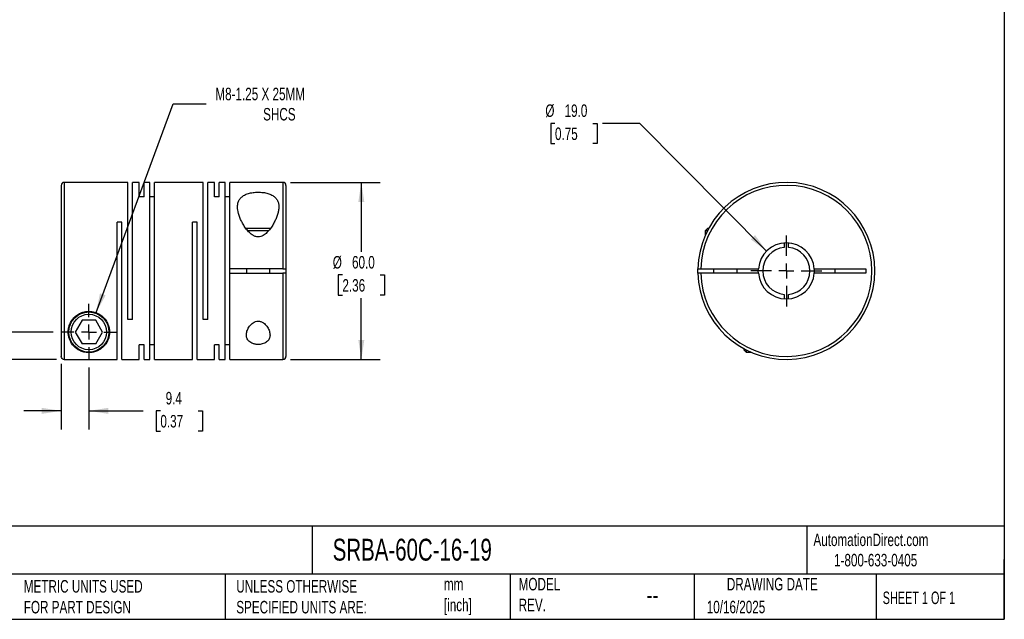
# Model space of a CAD drawing. Header units: millimetres. Extents: x 13 to 546, y 13 to 419.
# Tile 2 of 3: x 212 to 546, y 13 to 216. Entities that reach past the tile are written whole.
import ezdxf

# ---------------------------------------------------------------- set-up
doc = ezdxf.new("R2010")
doc.units = ezdxf.units.MM
doc.header["$LTSCALE"] = 2
doc.linetypes.add('SLD-Center', pattern=[19.05, 15.24, -1.27, 1.27, -1.27])
doc.linetypes.add('SLD-Solid', pattern=[0])
doc.layers.add('CENTER', color=40, linetype='SLD-Center')
doc.layers.add('DIMENSIONS', color=140, linetype='SLD-Solid', lineweight=25)
doc.layers.add('TEXT', color=140, linetype='SLD-Solid', lineweight=25)
doc.styles.add('SLDTEXTSTYLE0', font='TXT', dxfattribs={"width": 0.7})
doc.styles.add('SLDTEXTSTYLE1', font='TXT', dxfattribs={"width": 0.65})
doc.dimstyles.new('SLDDIMSTYLE0', dxfattribs={"dimtxt": 4.316016, "dimasz": 6.604, "dimexe": 0, "dimexo": 0.0625, "dimgap": 1.079004, "dimtad": 0, "dimtih": 1, "dimtoh": 1, "dimdec": 1, "dimrnd": 1e-09, "dimzin": 12, "dimdsep": 46, "dimtxsty": 'SLDTEXTSTYLE0', "dimsah": 1, "dimcen": 0.09, "dimadec": 0, "dimazin": 3, "dimtfac": 1, "dimtdec": 1, "dimtmove": 0, "dimatfit": 0, "dimfxl": 0, "dimfrac": 2, "dimtolj": 1, "dimtzin": 12, "dimarcsym": 0})
doc.dimstyles.new('SLDDIMSTYLE1', dxfattribs={"dimtxt": 4.316016, "dimasz": 6.604, "dimexe": 0, "dimexo": 0.0625, "dimgap": 1.079004, "dimtad": 0, "dimtih": 1, "dimtoh": 1, "dimdec": 1, "dimrnd": 1e-09, "dimzin": 4, "dimdsep": 46, "dimtxsty": 'SLDTEXTSTYLE0', "dimsah": 1, "dimcen": 0.09, "dimadec": 0, "dimazin": 1, "dimtfac": 1, "dimtdec": 1, "dimtofl": 0, "dimtmove": 0, "dimatfit": 3, "dimfxl": 0, "dimfrac": 2, "dimtolj": 1, "dimtzin": 12, "dimarcsym": 0})
doc.dimstyles.new('SLDDIMSTYLE2', dxfattribs={"dimtxt": 4.316016, "dimasz": 6.604, "dimexe": 0, "dimexo": 0.0625, "dimgap": 1.079004, "dimtad": 0, "dimtih": 1, "dimtoh": 1, "dimdec": 1, "dimrnd": 1e-09, "dimzin": 12, "dimdsep": 46, "dimtxsty": 'SLDTEXTSTYLE0', "dimsah": 1, "dimcen": 0, "dimadec": 0, "dimazin": 3, "dimtfac": 1, "dimtdec": 1, "dimtofl": 0, "dimtmove": 0, "dimatfit": 3, "dimfxl": 0, "dimfrac": 2, "dimtolj": 1, "dimtzin": 12, "dimarcsym": 0})
doc.dimstyles.new('SLDDIMSTYLE3', dxfattribs={"dimtxt": 4.316016, "dimasz": 6.604, "dimexe": 0, "dimexo": 0.0625, "dimgap": 1.079004, "dimtad": 0, "dimtih": 1, "dimtoh": 1, "dimdec": 1, "dimrnd": 1e-09, "dimzin": 4, "dimdsep": 46, "dimtxsty": 'SLDTEXTSTYLE0', "dimsah": 1, "dimcen": 0, "dimadec": 0, "dimazin": 1, "dimtfac": 1, "dimtdec": 1, "dimtofl": 0, "dimtmove": 0, "dimatfit": 3, "dimfxl": 0, "dimfrac": 2, "dimtolj": 1, "dimtzin": 12, "dimarcsym": 0})

# ---------------------------------------------------------------- blocks, each defined once
blk = doc.blocks.new('_D')
at = {"layer": 'DIMENSIONS'}
for p, q in [((226.37, 99.23), (226.37, 76.99)), ((235.77, 97.98), (235.77, 76.99)), ((226.37, 83.34), (213.67, 83.34)), ((235.77, 83.34), (254.16, 83.34)), ((260.01, 83.34), (258.56, 83.34)), ((258.56, 83.34), (258.56, 76.48)), ((272.83, 83.34), (274.28, 83.34)), ((274.28, 83.34), (274.28, 76.48)), ((258.56, 76.48), (260.01, 76.48)), ((274.28, 76.48), (272.83, 76.48))]:
    blk.add_line(p, q, dxfattribs=at)
for points in [[(226.37, 83.34), (219.77, 84.36), (219.77, 82.32)], [(235.77, 83.34), (242.38, 82.32), (242.38, 84.36)]]:
    blk.add_solid(points, dxfattribs=at)
at = {"layer": 'DIMENSIONS', "char_height": 4.233, "attachment_point": 1, "style": 'SLDTEXTSTYLE0'}
for s, insert in [('9.4', (261.8, 89.76)), ('0.37', (260.01, 81.94))]:
    blk.add_mtext(s, dxfattribs=dict(at, insert=insert))
blk = doc.blocks.new('_D_1')
at = {"layer": 'DIMENSIONS'}
for p, q in [((173.01, 129.39), (171.56, 129.39)), ((171.56, 129.39), (171.56, 122.53)), ((185.83, 129.39), (187.28, 129.39)), ((187.28, 129.39), (187.28, 122.53)), ((193.62, 129.39), (206.32, 129.39)), ((206.32, 129.39), (206.32, 110.06)), ((171.56, 122.53), (173.01, 122.53)), ((187.28, 122.53), (185.83, 122.53)), ((223.69, 110.06), (199.97, 110.06)), ((224.83, 100.77), (199.97, 100.77)), ((206.32, 100.77), (206.32, 88.07))]:
    blk.add_line(p, q, dxfattribs=at)
for points in [[(206.32, 110.06), (207.33, 116.67), (205.3, 116.67)], [(206.32, 100.77), (205.3, 94.17), (207.33, 94.17)]]:
    blk.add_solid(points, dxfattribs=at)
at = {"layer": 'DIMENSIONS', "char_height": 4.233, "attachment_point": 1, "style": 'SLDTEXTSTYLE0'}
for s, insert in [('9.3', (174.8, 135.81)), ('0.37', (173.01, 127.98))]:
    blk.add_mtext(s, dxfattribs=dict(at, insert=insert))
blk = doc.blocks.new('_D_2')
at = {"layer": 'DIMENSIONS'}
for p, q in [((304.11, 160.76), (334.48, 160.76)), ((328.13, 160.76), (328.13, 137.21)), ((321.72, 129.39), (320.27, 129.39)), ((320.27, 129.39), (320.27, 122.53)), ((334.54, 129.39), (335.99, 129.39)), ((335.99, 129.39), (335.99, 122.53)), ((320.27, 122.53), (321.72, 122.53)), ((328.13, 100.76), (328.13, 121.56)), ((335.99, 122.53), (334.54, 122.53)), ((304.11, 100.76), (334.48, 100.76))]:
    blk.add_line(p, q, dxfattribs=at)
for points in [[(328.13, 160.76), (327.12, 154.16), (329.15, 154.16)], [(328.13, 100.76), (329.15, 107.37), (327.12, 107.37)]]:
    blk.add_solid(points, dxfattribs=at)
at = {"layer": 'DIMENSIONS', "char_height": 4.233, "attachment_point": 1, "style": 'SLDTEXTSTYLE0'}
for s, insert in [('%%c', (318.46, 135.81)), ('60.0', (324.98, 135.81)), ('2.36', (321.72, 127.98))]:
    blk.add_mtext(s, dxfattribs=dict(at, insert=insert))
blk = doc.blocks.new('_D_3')
at = {"layer": 'DIMENSIONS'}
for p, q in [((238.2, 116.63), (264.37, 187.39)), ((264.37, 187.39), (275.48, 187.39))]:
    blk.add_line(p, q, dxfattribs=at)
blk.add_solid([(238.2, 116.63), (241.44, 122.47), (239.54, 123.17)], dxfattribs=at)
at = {"layer": 'DIMENSIONS', "attachment_point": 1, "style": 'SLDTEXTSTYLE0'}
for s, insert, char_height in [('M8-1.25 X 25MM', (278.65, 192.84), 4.2333), ('SHCS', (294.84, 185.98), 4.233)]:
    blk.add_mtext(s, dxfattribs=dict(at, insert=insert, char_height=char_height))
blk = doc.blocks.new('SW_CENTERMARKSYMBOL_0')
at = {"layer": 'CENTER', "color": 0}
for p, q in [((0, 5.08), (0, 9.54)), ((-5.08, 0), (-9.54, 0)), ((0, 0), (-2.54, 0)), ((0, 0), (0, 2.54)), ((0, 0), (0, -2.54)), ((0, 0), (2.54, 0)), ((5.08, 0), (9.54, 0)), ((0, -5.08), (0, -9.54))]:
    blk.add_line(p, q, dxfattribs=at)
blk = doc.blocks.new('_D_4')
at = {"layer": 'DIMENSIONS'}
for p, q in [((393.78, 180.76), (392.33, 180.76)), ((392.33, 180.76), (392.33, 173.9)), ((406.61, 180.76), (408.06, 180.76)), ((408.06, 180.76), (408.06, 173.9)), ((422.57, 180.76), (409.87, 180.76)), ((465.51, 137.5), (422.57, 180.76)), ((392.33, 173.9), (393.78, 173.9)), ((408.06, 173.9), (406.61, 173.9))]:
    blk.add_line(p, q, dxfattribs=at)
blk.add_solid([(465.51, 137.5), (461.58, 142.91), (460.14, 141.47)], dxfattribs=at)
at = {"layer": 'DIMENSIONS', "char_height": 4.233, "attachment_point": 1, "style": 'SLDTEXTSTYLE0'}
for s, insert in [('%%c', (390.52, 187.19)), ('19.0', (397.04, 187.19)), ('0.75', (393.78, 179.36))]:
    blk.add_mtext(s, dxfattribs=dict(at, insert=insert))
blk = doc.blocks.new('SW_CENTERMARKSYMBOL_1')
at = {"layer": 'CENTER', "color": 0}
for p, q in [((0, 5.08), (0, 12.04)), ((-5.08, 0), (-12.04, 0)), ((0, 0), (-2.54, 0)), ((0, 0), (0, 2.54)), ((0, 0), (0, -2.54)), ((0, 0), (2.54, 0)), ((5.08, 0), (12.04, 0)), ((0, -5.08), (0, -12.04))]:
    blk.add_line(p, q, dxfattribs=at)

msp = doc.modelspace()

# ---------------------------------------------------------------- linework, layer by layer
for p, q in [((248.97, 160.76), (227.37, 160.76)), ((227.37, 160.76), (227.37, 100.77)), ((248.97, 114.26), (248.97, 160.76)), ((252.87, 160.76), (250.57, 160.76)), ((250.57, 114.26), (250.57, 160.76)), ((252.87, 155.82), (252.87, 160.76)), ((256.47, 160.76), (254.47, 160.76)), ((254.47, 155.82), (254.47, 160.76)), ((256.47, 100.76), (256.47, 160.76)), ((274.47, 160.76), (258.07, 160.76)), ((258.07, 100.76), (258.07, 160.76)), ((274.47, 114.26), (274.47, 160.76)), ((278.37, 160.76), (276.07, 160.76)), ((276.07, 114.26), (276.07, 160.76)), ((278.37, 155.82), (278.37, 160.76)), ((281.97, 160.76), (279.97, 160.76)), ((279.97, 155.82), (279.97, 160.76)), ((281.97, 100.76), (281.97, 160.76)), ((301.57, 160.76), (283.57, 160.76)), ((283.57, 131.51), (283.57, 160.76)), ((301.57, 160.76), (301.57, 131.51)), ((226.37, 159.76), (226.37, 101.77)), ((302.57, 159.76), (302.57, 131.51)), ((254.47, 155.82), (252.87, 155.82)), ((258.07, 155.82), (256.47, 155.82)), ((279.97, 155.82), (278.37, 155.82)), ((283.57, 155.82), (281.97, 155.82)), ((246.97, 147.26), (245.37, 147.26)), ((245.37, 100.77), (245.37, 147.26)), ((246.97, 100.76), (246.97, 147.26)), ((272.47, 147.26), (270.87, 147.26)), ((270.87, 100.76), (270.87, 147.26)), ((272.47, 100.76), (272.47, 147.26)), ((293.17, 145.16), (288.99, 145.16)), ((293.17, 144.36), (289.63, 144.36)), ((297.36, 145.16), (293.17, 145.16)), ((296.72, 144.36), (293.17, 144.36)), ((445.51, 145.16), (444.71, 144.36)), ((444.71, 144.36), (444.71, 142.75)), ((445.47, 144.36), (444.71, 144.36)), ((445.89, 145.16), (445.51, 145.16)), ((471.46, 140.23), (471.46, 138.73)), ((472.96, 138.73), (472.96, 140.23)), ((301.57, 131.51), (283.57, 131.51)), ((283.57, 130.01), (283.57, 131.51)), ((289.17, 131.51), (289.17, 130.01)), ((297.17, 130.01), (297.17, 131.51)), ((302.57, 131.51), (302.57, 130.01)), ((443.22, 131.51), (462.74, 131.51)), ((447.51, 131.51), (447.51, 130.01)), ((455.51, 130.01), (455.51, 131.51)), ((462.71, 130.76), (462.74, 131.51)), ((462.74, 130.01), (462.71, 130.76)), ((481.68, 131.51), (499.21, 131.51)), ((488.71, 130.01), (488.71, 131.51)), ((499.21, 131.51), (499.21, 130.01)), ((283.57, 100.76), (283.57, 130.01)), ((283.57, 130.01), (301.57, 130.01)), ((301.57, 130.01), (301.57, 100.76)), ((302.57, 130.01), (302.57, 101.76)), ((462.74, 130.01), (443.22, 130.01)), ((499.21, 130.01), (481.68, 130.01)), ((471.46, 122.8), (471.46, 121.29)), ((472.96, 121.29), (472.96, 122.8)), ((233.46, 114.06), (231.15, 110.06)), ((238.08, 114.06), (233.46, 114.06)), ((240.39, 110.06), (238.08, 114.06)), ((250.57, 114.26), (248.97, 114.26)), ((276.07, 114.26), (274.47, 114.26)), ((231.15, 110.06), (233.46, 106.06)), ((238.08, 106.06), (240.39, 110.06)), ((238.08, 106.06), (233.46, 106.06)), ((254.47, 105.71), (252.87, 105.71)), ((252.87, 100.76), (252.87, 105.71)), ((254.47, 100.76), (254.47, 105.71)), ((258.07, 105.71), (256.47, 105.71)), ((279.97, 105.71), (278.37, 105.71)), ((278.37, 100.76), (278.37, 105.71)), ((279.97, 100.76), (279.97, 105.71)), ((283.57, 105.71), (281.97, 105.71)), ((457.81, 104.44), (457.81, 104.06)), ((457.81, 104.06), (458.61, 103.26)), ((458.61, 104.02), (458.61, 103.26)), ((227.37, 100.77), (245.37, 100.77)), ((246.97, 100.76), (252.87, 100.76)), ((254.47, 100.76), (256.47, 100.76)), ((258.07, 100.76), (270.87, 100.76)), ((272.47, 100.76), (278.37, 100.76)), ((279.97, 100.76), (281.97, 100.76)), ((283.57, 100.76), (301.57, 100.76)), ((458.61, 103.26), (460.22, 103.26))]:
    msp.add_line(p, q)
at = {"flags": 128}
msp.add_lwpolyline([(442.22, 130.01), (442.21, 130.76), (442.22, 131.51)], dxfattribs=at)
for radius in [6.8, 6]:
    msp.add_circle((235.77, 110.06), radius)
for centre, radius, start, end in [((227.37, 159.76), 1, 90, 180), ((301.57, 159.76), 1, 0, 90), ((472.21, 130.76), 30, 181.4325, 178.5675), ((472.21, 130.76), 29, 181.482, 178.518), ((472.21, 130.76), 9.5, 4.5281, 175.4719), ((472.21, 130.76), 8, 95.3794, 264.6206), ((472.21, 130.76), 8, 275.3794, 84.6206), ((472.21, 130.76), 9.5, 355.4719, 4.5281), ((472.21, 130.76), 9.5, 184.5281, 355.4719), ((301.57, 101.76), 1, 270, 0)]:
    msp.add_arc(centre, radius, start, end)
for points, knots in [([(293.17, 142.28), (293.47, 142.28), (293.76, 142.33), (294.31, 142.49), (294.58, 142.61), (295.32, 143.03), (295.76, 143.39), (296.55, 144.16), (296.9, 144.56), (297.53, 145.4), (297.82, 145.83), (298.35, 146.7), (298.59, 147.14), (299.03, 148.02), (299.23, 148.46), (299.57, 149.33), (299.71, 149.76), (299.95, 150.62), (300.04, 151.04), (300.16, 151.88), (300.18, 152.28), (300.16, 153.06), (300.11, 153.44), (299.96, 153.99), (299.9, 154.17), (299.76, 154.52), (299.68, 154.69), (299.49, 155.01), (299.38, 155.17), (299.13, 155.47), (299, 155.61), (298.7, 155.89), (298.54, 156.02), (298.18, 156.26), (297.99, 156.38), (297.38, 156.7), (296.93, 156.88), (296.19, 157.09), (295.93, 157.16), (295.4, 157.27), (295.13, 157.31), (294.57, 157.38), (294.28, 157.41), (293.71, 157.44), (293.13, 157.46), (292.56, 157.44), (291.98, 157.4), (291.7, 157.37), (290.87, 157.26), (290.34, 157.15), (289.35, 156.85), (288.91, 156.67), (288.31, 156.35), (288.13, 156.24), (287.78, 155.99), (287.61, 155.86), (287.17, 155.45), (286.94, 155.15), (286.65, 154.66), (286.57, 154.49), (286.43, 154.14), (286.37, 153.96), (286.23, 153.42), (286.19, 153.04), (286.16, 152.25), (286.19, 151.84), (286.37, 150.61), (286.61, 149.76), (287.12, 148.44), (287.32, 148), (287.76, 147.12), (288, 146.68), (288.53, 145.82), (288.82, 145.39), (289.47, 144.54), (289.82, 144.13), (290.4, 143.56), (290.61, 143.38), (291.05, 143.04), (291.28, 142.88), (291.65, 142.67), (291.78, 142.61), (292.04, 142.5), (292.18, 142.45), (292.59, 142.33), (292.88, 142.28), (293.17, 142.28)], [0, 0, 0, 0, 0.015625, 0.015625, 0.03125, 0.03125, 0.0625, 0.0625, 0.09375, 0.09375, 0.125, 0.125, 0.15625, 0.15625, 0.1875, 0.1875, 0.21875, 0.21875, 0.25, 0.25, 0.28125, 0.28125, 0.3125, 0.3125, 0.328125, 0.328125, 0.34375, 0.34375, 0.359375, 0.359375, 0.375, 0.375, 0.390625, 0.390625, 0.40625, 0.40625, 0.4375, 0.4375, 0.453125, 0.453125, 0.46875, 0.46875, 0.484375, 0.484375, 0.5, 0.515625, 0.515625, 0.53125, 0.53125, 0.5625, 0.5625, 0.59375, 0.59375, 0.609375, 0.609375, 0.625, 0.625, 0.65625, 0.65625, 0.671875, 0.671875, 0.6875, 0.6875, 0.71875, 0.71875, 0.75, 0.75, 0.8125, 0.8125, 0.84375, 0.84375, 0.875, 0.875, 0.90625, 0.90625, 0.9375, 0.9375, 0.953125, 0.953125, 0.96875, 0.96875, 0.976563, 0.976563, 0.984375, 0.984375, 1, 1, 1, 1]), ([(301.57, 131.51), (301.7, 131.51), (301.83, 131.51), (302.08, 131.51), (302.19, 131.51), (302.46, 131.51), (302.57, 131.51), (302.57, 131.51)], [0, 0, 0, 0, 0.25, 0.25, 0.5, 0.5, 1, 1, 1, 1]), ([(442.22, 131.51), (442.22, 131.51), (442.24, 131.51), (442.34, 131.51), (442.42, 131.51), (442.69, 131.51), (442.95, 131.51), (443.22, 131.51)], [0, 0, 0, 0, 0.25, 0.25, 0.5, 0.5, 1, 1, 1, 1]), ([(302.57, 130.01), (302.57, 130.01), (302.55, 130.01), (302.45, 130.01), (302.37, 130.01), (302.1, 130.01), (301.84, 130.01), (301.57, 130.01)], [0, 0, 0, 0, 0.25, 0.25, 0.5, 0.5, 1, 1, 1, 1]), ([(443.22, 130.01), (443.08, 130.01), (442.95, 130.01), (442.71, 130.01), (442.6, 130.01), (442.32, 130.01), (442.22, 130.01), (442.22, 130.01)], [0, 0, 0, 0, 0.25, 0.25, 0.5, 0.5, 1, 1, 1, 1]), ([(228.77, 110.06), (228.77, 109.85), (228.78, 109.64), (228.82, 109.24), (228.84, 109.04), (228.95, 108.45), (229.05, 108.07), (229.44, 106.99), (229.8, 106.34), (230.48, 105.47), (230.73, 105.19), (231.29, 104.68), (231.59, 104.44), (232.25, 104), (232.62, 103.8), (233.23, 103.53), (233.45, 103.45), (233.91, 103.31), (234.15, 103.25), (234.68, 103.14), (234.95, 103.1), (235.53, 103.06), (235.82, 103.06), (236.25, 103.08), (236.4, 103.09), (236.68, 103.12), (236.81, 103.14), (237.21, 103.21), (237.47, 103.27), (237.94, 103.4), (238.16, 103.48), (238.58, 103.65), (238.78, 103.74), (239.35, 104.03), (239.68, 104.24), (240.29, 104.7), (240.57, 104.95), (241.08, 105.49), (241.32, 105.78), (241.95, 106.69), (242.28, 107.36), (242.54, 108.28), (242.59, 108.47), (242.67, 108.86), (242.7, 109.05), (242.77, 109.65), (242.79, 110.07), (242.73, 110.91), (242.67, 111.34), (242.45, 112.22), (242.29, 112.66), (241.87, 113.53), (241.61, 113.96), (241.14, 114.57), (240.97, 114.76), (240.6, 115.14), (240.4, 115.32), (239.77, 115.83), (239.31, 116.13), (238.28, 116.62), (237.75, 116.8), (236.9, 116.98), (236.61, 117.02), (236.04, 117.06), (235.75, 117.07), (235.18, 117.04), (234.89, 117.01), (234.32, 116.92), (234.04, 116.85), (233.5, 116.69), (233.23, 116.59), (232.72, 116.37), (232.46, 116.24), (231.75, 115.81), (231.32, 115.49), (230.74, 114.94), (230.56, 114.75), (230.23, 114.35), (230.08, 114.14), (229.66, 113.52), (229.44, 113.09), (229.09, 112.21), (228.97, 111.77), (228.81, 110.91), (228.77, 110.48), (228.77, 110.06)], [0, 0, 0, 0, 0.015625, 0.015625, 0.03125, 0.03125, 0.0625, 0.0625, 0.125, 0.125, 0.15625, 0.15625, 0.1875, 0.1875, 0.21875, 0.21875, 0.234375, 0.234375, 0.25, 0.25, 0.265625, 0.265625, 0.28125, 0.28125, 0.289063, 0.289063, 0.296875, 0.296875, 0.3125, 0.3125, 0.328125, 0.328125, 0.34375, 0.34375, 0.375, 0.375, 0.40625, 0.40625, 0.4375, 0.4375, 0.5, 0.5, 0.515625, 0.515625, 0.53125, 0.53125, 0.5625, 0.5625, 0.59375, 0.59375, 0.625, 0.625, 0.65625, 0.65625, 0.671875, 0.671875, 0.6875, 0.6875, 0.71875, 0.71875, 0.75, 0.75, 0.765625, 0.765625, 0.78125, 0.78125, 0.796875, 0.796875, 0.8125, 0.8125, 0.828125, 0.828125, 0.84375, 0.84375, 0.875, 0.875, 0.890625, 0.890625, 0.90625, 0.90625, 0.9375, 0.9375, 0.96875, 0.96875, 1, 1, 1, 1]), ([(293.17, 113.74), (292.85, 113.74), (292.53, 113.68), (291.95, 113.48), (291.67, 113.33), (291.18, 113), (290.96, 112.82), (290.56, 112.42), (290.39, 112.21), (290.07, 111.78), (289.93, 111.56), (289.69, 111.11), (289.58, 110.89), (289.32, 110.21), (289.21, 109.76), (289.17, 109.09), (289.17, 108.88), (289.22, 108.45), (289.26, 108.24), (289.4, 107.83), (289.49, 107.64), (289.72, 107.27), (289.87, 107.09), (290.21, 106.76), (290.4, 106.61), (290.85, 106.34), (291.1, 106.23), (291.51, 106.09), (291.65, 106.04), (291.94, 105.97), (292.09, 105.94), (292.39, 105.89), (292.55, 105.87), (292.87, 105.85), (293.18, 105.83), (293.5, 105.85), (293.82, 105.87), (293.97, 105.89), (294.43, 105.97), (294.72, 106.04), (295.26, 106.24), (295.51, 106.35), (295.95, 106.62), (296.15, 106.77), (296.48, 107.1), (296.63, 107.27), (296.86, 107.65), (296.95, 107.84), (297.08, 108.25), (297.13, 108.45), (297.18, 108.88), (297.18, 109.1), (297.13, 109.77), (297.02, 110.22), (296.67, 111.13), (296.43, 111.57), (295.96, 112.21), (295.78, 112.43), (295.38, 112.82), (295.16, 113), (294.67, 113.33), (294.4, 113.48), (293.96, 113.63), (293.8, 113.67), (293.49, 113.72), (293.33, 113.74), (293.17, 113.74)], [0, 0, 0, 0, 0.03125, 0.03125, 0.0625, 0.0625, 0.09375, 0.09375, 0.125, 0.125, 0.15625, 0.15625, 0.1875, 0.1875, 0.25, 0.25, 0.28125, 0.28125, 0.3125, 0.3125, 0.34375, 0.34375, 0.375, 0.375, 0.40625, 0.40625, 0.4375, 0.4375, 0.453125, 0.453125, 0.46875, 0.46875, 0.484375, 0.484375, 0.5, 0.515625, 0.515625, 0.53125, 0.53125, 0.5625, 0.5625, 0.59375, 0.59375, 0.625, 0.625, 0.65625, 0.65625, 0.6875, 0.6875, 0.71875, 0.71875, 0.75, 0.75, 0.8125, 0.8125, 0.875, 0.875, 0.90625, 0.90625, 0.9375, 0.9375, 0.96875, 0.96875, 0.984375, 0.984375, 1, 1, 1, 1]), ([(227.37, 100.77), (227.24, 100.77), (227.11, 100.8), (226.87, 100.9), (226.76, 100.97), (226.48, 101.25), (226.37, 101.51), (226.37, 101.77)], [0, 0, 0, 0, 0.25, 0.25, 0.5, 0.5, 1, 1, 1, 1])]:
    msp.add_open_spline(points, degree=3, knots=knots)
at = {"layer": 'TEXT'}
for p, q in [((546.1, 419.1), (546.1, 12.7)), ((546.1, 44.25), (12.7, 44.25)), ((311.52, 44.25), (311.52, 27.94)), ((479.15, 44.25), (479.15, 27.94)), ((546.1, 12.7), (546.1, 33.02)), ((546.1, 27.94), (12.7, 27.94)), ((282, 27.94), (282, 12.7)), ((378.6, 27.94), (378.6, 12.7)), ((440.93, 27.94), (440.93, 12.7)), ((502.7, 27.94), (502.7, 12.7)), ((12.7, 12.7), (546.1, 12.7))]:
    msp.add_line(p, q, dxfattribs=at)

# ---------------------------------------------------------------- block references
at = {"layer": 'CENTER'}
for name, p in [('SW_CENTERMARKSYMBOL_1', (472.21, 130.76)), ('SW_CENTERMARKSYMBOL_0', (235.77, 110.06))]:
    msp.add_blockref(name, p, dxfattribs=at)

# ---------------------------------------------------------------- texts
at = {"layer": 'TEXT'}
for s, insert, char_height, attachment_point, style in [('SRBA-60C-16-19', (318.42, 40), 7.4083, 1, 'SLDTEXTSTYLE0'), ('AutomationDirect.com', (481.39, 41.75), 4.2333, 1, 'SLDTEXTSTYLE0'), ('1-800-633-0405', (488.38, 34.87), 4.2333, 1, 'SLDTEXTSTYLE0'), ('MODEL ^JREV.', (381.47, 26.73), 4.2333, 1, 'SLDTEXTSTYLE0'), ('DRAWING DATE', (467.45, 26.73), 4.2333, 2, 'SLDTEXTSTYLE0'), ('METRIC UNITS USED ^JFOR PART DESIGN', (213.71, 25.99), 4.2333, 1, 'SLDTEXTSTYLE0'), ('UNLESS OTHERWISE ^JSPECIFIED UNITS ARE:', (285.74, 25.99), 4.2333, 1, 'SLDTEXTSTYLE0'), ('mm^J[inch]', (356.13, 26.72), 4.233, 1, 'SLDTEXTSTYLE0'), ('--', (424.86, 24.15), 6.35, 1, 'SLDTEXTSTYLE0'), ('SHEET 1 OF 1', (504.88, 22.1), 4.2333, 1, 'SLDTEXTSTYLE1'), ('10/16/2025', (445.23, 18.98), 4.233, 1, 'SLDTEXTSTYLE0')]:
    msp.add_mtext(s, dxfattribs=dict(at, insert=insert, char_height=char_height, attachment_point=attachment_point, style=style))

# ---------------------------------------------------------------- dimensions: what is measured, and where the dimension line sits
at = {"layer": 'DIMENSIONS'}
dim = msp.add_diameter_dim_2p(p1=(233.34, 103.5), p2=(238.2, 116.63), text='M8-1.25 X 25MM\\PSHCS', dimstyle='SLDDIMSTYLE2', override={"dimpost": '<>'}, dxfattribs=at)
dim.commit()
dim.dimension.update_dxf_attribs({"geometry": '_D_3', "text_midpoint": (302.79, 187.39), "dimtype": 163})
dim = msp.add_diameter_dim_2p(p1=(478.9, 124.02), p2=(465.51, 137.5), dimstyle='SLDDIMSTYLE3', dxfattribs=at)
dim.commit()
dim.dimension.update_dxf_attribs({"geometry": '_D_4', "text_midpoint": (400.2, 180.76), "dimtype": 163})
dim = msp.add_linear_dim(base=(328.13, 100.76), p1=(301.57, 160.76), p2=(301.57, 100.76), angle=90, text='%%c<>', dimstyle='SLDDIMSTYLE1', dxfattribs=at)
dim.commit()
dim.dimension.update_dxf_attribs({"geometry": '_D_2', "text_midpoint": (328.13, 129.39), "dimtype": 160})
dim = msp.add_linear_dim(base=(206.32, 110.06), p1=(227.37, 100.77), p2=(226.23, 110.06), angle=90, dimstyle='SLDDIMSTYLE0', dxfattribs=at)
dim.commit()
dim.dimension.update_dxf_attribs({"geometry": '_D_1', "text_midpoint": (206.32, 129.39), "dimtype": 160})
dim = msp.add_linear_dim(base=(226.37, 83.34), p1=(235.77, 100.52), p2=(226.37, 101.77), dimstyle='SLDDIMSTYLE0', dxfattribs=at)
dim.commit()
dim.dimension.update_dxf_attribs({"geometry": '_D', "text_midpoint": (266.42, 83.34), "dimtype": 160})

doc.saveas('drawing.dxf')
